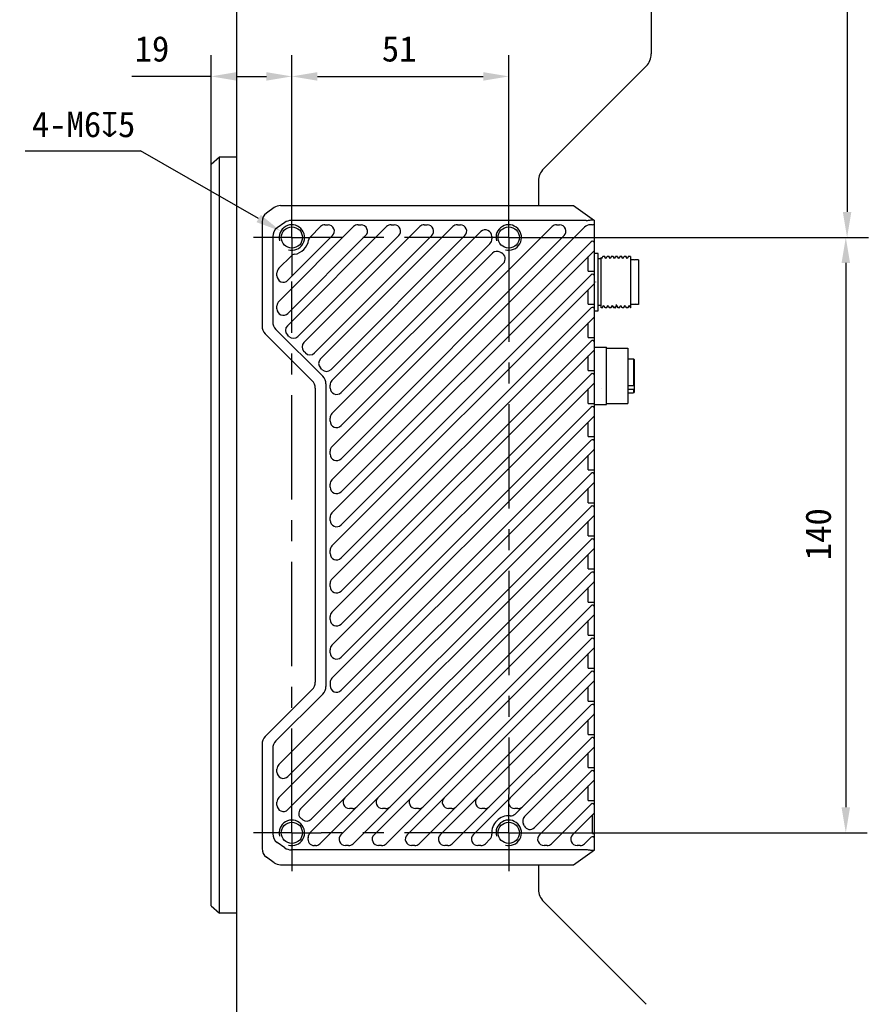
# Model space of a CAD drawing. Header units: millimetres. Extents: x 97 to 451, y 3 to 379.
# Tile 4 of 6: x 260 to 360, y 175 to 291. Entities that reach past the tile are written whole.
import ezdxf

# ---------------------------------------------------------------- set-up
doc = ezdxf.new("R2010")
doc.units = ezdxf.units.MM
doc.header["$LTSCALE"] = 32.67
doc.header["$PDMODE"] = 3
doc.header["$PDSIZE"] = 8
doc.linetypes.add('CENTER', pattern=[0.6, 0.375, -0.075, 0.075, -0.075])
doc.layers.get('0').update_dxf_attribs({"linetype": 'CONTINUOUS'})
doc.layers.get('Defpoints').update_dxf_attribs({"linetype": 'CONTINUOUS'})
for name, color, linetype in [('00_COMPONENTS', 7, 'CONTINUOUS'), ('20_ALL_FEATURES', 7, 'CONTINUOUS'), ('51__DRAFT_DIMS', 7, 'CONTINUOUS')]:
    doc.layers.add(name, color=color, linetype=linetype)
doc.styles.get("Standard").update_dxf_attribs({"font": 'simfang.ttf'})
doc.dimstyles.new('DIMSTYLE_1', dxfattribs={"dimtxt": 3, "dimasz": 3, "dimexe": 2.5, "dimexo": 0.5, "dimgap": 0.75, "dimtad": 1, "dimlfac": 2, "dimdsep": 46, "dimtxsty": 'STANDARD', "dimblk": '_FILLED', "dimblk1": '_FILLED', "dimblk2": '_FILLED', "dimcen": 0.09, "dimclrt": 3, "dimazin": 2, "dimtp": 0.3, "dimtm": 0.3, "dimtfac": 1, "dimtofl": 0, "dimtmove": 0, "dimatfit": 3, "dimldrblk": '_FILLED', "dimfxl": 1, "dimtolj": 1, "dimarcsym": 0})
doc.dimstyles.new('DIMSTYLE_3', dxfattribs={"dimtxt": 3, "dimasz": 3, "dimexe": 2.5, "dimexo": 0.5, "dimgap": 0.75, "dimtad": 1, "dimlfac": 2, "dimdsep": 46, "dimtxsty": 'STANDARD', "dimblk": '_FILLED', "dimblk1": '_FILLED', "dimblk2": '_FILLED', "dimcen": 0.09, "dimclrt": 3, "dimazin": 2, "dimtp": 0.2, "dimtm": 0.2, "dimtfac": 1, "dimtofl": 0, "dimtmove": 0, "dimatfit": 3, "dimldrblk": '_FILLED', "dimfxl": 1, "dimtolj": 1, "dimarcsym": 0})
doc.dimstyles.new('DIMSTYLE_4', dxfattribs={"dimtxt": 3, "dimasz": 3, "dimexe": 2.5, "dimexo": 0.5, "dimgap": 0.75, "dimtad": 1, "dimdec": 1, "dimlfac": 2, "dimdsep": 46, "dimtxsty": 'STANDARD', "dimblk": '_FILLED', "dimblk1": '_FILLED', "dimblk2": '_FILLED', "dimcen": 0.09, "dimclrt": 3, "dimazin": 2, "dimtp": 0.5, "dimtm": 0.5, "dimtfac": 1, "dimtdec": 1, "dimtofl": 0, "dimtmove": 0, "dimatfit": 3, "dimldrblk": '_FILLED', "dimfxl": 1, "dimtolj": 1, "dimarcsym": 0})
doc.dimstyles.new('DIMSTYLE_5', dxfattribs={"dimtxt": 3, "dimasz": 3, "dimexe": 2.5, "dimexo": 0.5, "dimgap": 0.75, "dimtad": 1, "dimlfac": 2, "dimdsep": 46, "dimtxsty": 'STANDARD', "dimblk": '_FILLED', "dimblk1": '_FILLED', "dimblk2": '_FILLED', "dimcen": 0.09, "dimclrt": 3, "dimazin": 2, "dimtp": 0.5, "dimtm": 0.5, "dimtfac": 1, "dimtofl": 0, "dimtmove": 0, "dimatfit": 3, "dimldrblk": '_FILLED', "dimfxl": 1, "dimtolj": 1, "dimarcsym": 0})
doc.dimstyles.new('DIMSTYLE_6', dxfattribs={"dimtxt": 3, "dimasz": 3, "dimexe": 2.5, "dimexo": 0.5, "dimtad": 1, "dimlfac": 2, "dimdsep": 46, "dimtxsty": 'STANDARD', "dimblk": '_FILLED', "dimblk1": '_FILLED', "dimblk2": '_FILLED', "dimcen": 0.09, "dimclrt": 3, "dimazin": 2, "dimtp": 0.1, "dimtm": 0.1, "dimtfac": 1, "dimtofl": 0, "dimtmove": 0, "dimatfit": 1, "dimldrblk": '_FILLED', "dimfxl": 1, "dimtolj": 1, "dimarcsym": 0})

# ---------------------------------------------------------------- blocks, each defined once
blk = doc.blocks.new('_FILLED')
at = {"color": 0, "linetype": 'ByBlock'}
blk.add_solid([(0, 0), (-1, 0.167), (-1, -0.167)], dxfattribs=at)
blk = doc.blocks.new('*D4')
at = {"layer": '51__DRAFT_DIMS', "color": 0, "lineweight": -2}
for p, q in [((282.28, 272.56), (282.28, 286.9)), ((291.78, 265.96), (291.78, 286.9)), ((282.28, 284.4), (272.97, 284.4)), ((285.28, 284.4), (288.78, 284.4))]:
    blk.add_line(p, q, dxfattribs=at)
at = {"layer": 'Defpoints', "color": 0}
for p in [(291.78, 284.4), (282.28, 272.06), (291.78, 265.46)]:
    blk.add_point(p, dxfattribs=at)
at = {"layer": '51__DRAFT_DIMS', "color": 0, "linetype": 'ByBlock', "lineweight": -2, "xscale": 3, "yscale": 3, "zscale": 3, "rotation": 180}
blk.add_blockref('_FILLED', (282.28, 284.4), dxfattribs=at)
at = {"layer": '51__DRAFT_DIMS', "color": 0, "linetype": 'ByBlock', "lineweight": -2, "xscale": 3, "yscale": 3, "zscale": 3}
blk.add_blockref('_FILLED', (291.78, 284.4), dxfattribs=at)
at = {"layer": '51__DRAFT_DIMS', "insert": (277.37, 289.15), "char_height": 3, "attachment_point": 3, "line_spacing_factor": 0.9}
blk.add_mtext('\\A1;19', dxfattribs=at)
blk = doc.blocks.new('*D5')
at = {"layer": '51__DRAFT_DIMS', "color": 0, "lineweight": -2}
for p, q in [((291.78, 265.96), (291.78, 286.9)), ((317.28, 265.96), (317.28, 286.9)), ((294.78, 284.4), (314.28, 284.4))]:
    blk.add_line(p, q, dxfattribs=at)
at = {"layer": 'Defpoints', "color": 0}
for p in [(317.28, 284.4), (291.78, 265.46), (317.28, 265.46)]:
    blk.add_point(p, dxfattribs=at)
at = {"layer": '51__DRAFT_DIMS', "color": 0, "linetype": 'ByBlock', "lineweight": -2, "xscale": 3, "yscale": 3, "zscale": 3, "rotation": 180}
blk.add_blockref('_FILLED', (291.78, 284.4), dxfattribs=at)
at = {"layer": '51__DRAFT_DIMS', "color": 0, "linetype": 'ByBlock', "lineweight": -2, "xscale": 3, "yscale": 3, "zscale": 3}
blk.add_blockref('_FILLED', (317.28, 284.4), dxfattribs=at)
at = {"layer": '51__DRAFT_DIMS', "insert": (304.4, 289.15), "char_height": 3, "attachment_point": 2, "line_spacing_factor": 0.9}
blk.add_mtext('\\A1;51', dxfattribs=at)
blk = doc.blocks.new('*D6')
at = {"layer": '51__DRAFT_DIMS', "color": 0, "lineweight": -2}
for p, q in [((328.88, 361.87), (359.56, 361.87)), ((357.06, 358.87), (357.06, 268.46)), ((320.27, 265.46), (359.56, 265.46))]:
    blk.add_line(p, q, dxfattribs=at)
at = {"layer": 'Defpoints', "color": 0}
for p in [(328.38, 361.87), (319.77, 265.46), (357.06, 265.46)]:
    blk.add_point(p, dxfattribs=at)
at = {"layer": '51__DRAFT_DIMS', "color": 0, "linetype": 'ByBlock', "lineweight": -2, "xscale": 3, "yscale": 3, "zscale": 3}
for p, rotation in [((357.06, 361.87), 90), ((357.06, 265.46), 270)]:
    blk.add_blockref('_FILLED', p, dxfattribs=dict(at, rotation=rotation))
at = {"layer": '51__DRAFT_DIMS', "insert": (352.31, 313.75), "char_height": 3, "attachment_point": 2, "rotation": 90, "line_spacing_factor": 0.9}
blk.add_mtext('\\A1;192.8', dxfattribs=at)
blk = doc.blocks.new('*D7')
at = {"layer": '51__DRAFT_DIMS', "color": 0, "lineweight": -2}
for p, q in [((324.27, 265.46), (359.41, 265.46)), ((356.91, 262.46), (356.91, 198.46)), ((319.91, 195.46), (359.41, 195.46))]:
    blk.add_line(p, q, dxfattribs=at)
at = {"layer": 'Defpoints', "color": 0}
for p in [(323.77, 265.46), (319.41, 195.46), (356.91, 195.46)]:
    blk.add_point(p, dxfattribs=at)
at = {"layer": '51__DRAFT_DIMS', "color": 0, "linetype": 'ByBlock', "lineweight": -2, "xscale": 3, "yscale": 3, "zscale": 3}
for p, rotation in [((356.91, 265.46), 90), ((356.91, 195.46), 270)]:
    blk.add_blockref('_FILLED', p, dxfattribs=dict(at, rotation=rotation))
at = {"layer": '51__DRAFT_DIMS', "insert": (352.16, 230.57), "char_height": 3, "attachment_point": 2, "rotation": 90, "line_spacing_factor": 0.9}
blk.add_mtext('\\A1;140', dxfattribs=at)
blk = doc.blocks.new('*D11')
at = {"layer": '51__DRAFT_DIMS', "color": 0, "lineweight": -2}
for p in [(260.41, 275.64), (287.87, 267.69)]:
    blk.add_line(p, (274, 275.64), dxfattribs=at)
at = {"layer": '51__DRAFT_DIMS', "color": 0}
for p, q in [((291.69, 265.46), (291.87, 265.46)), ((291.78, 265.37), (291.78, 265.55))]:
    blk.add_line(p, q, dxfattribs=at)
at = {"layer": 'Defpoints', "color": 0}
for p in [(290.48, 266.2), (293.08, 264.71)]:
    blk.add_point(p, dxfattribs=at)
at = {"layer": '51__DRAFT_DIMS', "color": 0, "linetype": 'ByBlock', "lineweight": -2, "xscale": 3, "yscale": 3, "zscale": 3, "rotation": 330.2001546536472}
blk.add_blockref('_FILLED', (290.48, 266.2), dxfattribs=at)
at = {"layer": '51__DRAFT_DIMS', "insert": (273.38, 280.26), "char_height": 3, "attachment_point": 3, "line_spacing_factor": 0.9}
blk.add_mtext('\\A1;{4-M6{\\fgdt;x}5}', dxfattribs=at)

msp = doc.modelspace()

# ---------------------------------------------------------------- linework, layer by layer
at = {"layer": '00_COMPONENTS', "color": 7}
for p, q in [((285.2799, 356.4716), (285.2799, 104.4416)), ((334.0299, 356.4716), (334.0299, 287.0351)), ((333.4441, 285.6208), (321.3656, 273.5424)), ((283.2799, 274.8962), (282.2799, 274.0302)), ((283.2799, 186.0171), (283.2799, 274.8962)), ((285.2799, 274.8962), (283.2799, 274.8962)), ((282.2799, 186.8831), (282.2799, 274.0302)), ((320.7799, 272.1282), (320.7799, 269.2066)), ((289.7039, 268.9738), (288.8033, 268.3305)), ((290.4304, 269.2066), (324.8799, 269.2066)), ((324.8799, 269.2066), (327.3799, 267.4566)), ((326.3799, 267.4566), (291.6804, 267.4566)), ((327.3799, 193.4566), (327.3799, 267.4566)), ((288.2799, 267.3134), (288.2799, 255.0244)), ((290.9539, 267.2238), (290.0533, 266.5805)), ((290.2495, 257.9499), (299.0366, 266.737)), ((291.2558, 255.0662), (302.9266, 266.737)), ((293.2008, 253.1212), (306.8166, 266.737)), ((293.9655, 265.5559), (295.1466, 266.737)), ((295.1458, 251.1762), (310.7066, 266.737)), ((295.6769, 266.9566), (296.0305, 266.9566)), ((296.4995, 240.8599), (322.3766, 266.737)), ((296.4995, 236.9699), (326.1934, 266.6637)), ((299.5669, 266.9566), (299.9205, 266.9566)), ((303.4569, 266.9566), (303.8105, 266.9566)), ((307.3469, 266.9566), (307.7005, 266.9566)), ((311.2369, 266.9566), (311.5905, 266.9566)), ((322.9069, 266.9566), (323.2605, 266.9566)), ((327.1299, 266.9566), (326.9005, 266.9566)), ((289.5299, 265.5634), (289.5299, 255.5422)), ((291.3102, 260.4257), (296.5608, 265.6763)), ((291.3102, 256.5357), (300.4508, 265.6763)), ((292.4933, 253.8287), (304.3408, 265.6763)), ((294.4383, 251.8837), (308.2308, 265.6763)), ((296.3833, 249.9387), (312.1208, 265.6763)), ((296.4995, 248.6399), (314.004, 266.1444)), ((297.5602, 239.4457), (323.7908, 265.6763)), ((297.5602, 235.5557), (326.9531, 264.9486)), ((297.5602, 247.2257), (315.067, 264.7325)), ((290.2495, 261.8399), (291.6806, 263.271)), ((296.4995, 233.0799), (327.3066, 263.887)), ((296.4995, 244.7499), (315.3622, 263.6126)), ((326.6299, 261.4926), (326.6299, 263.2102)), ((327.7799, 263.5816), (327.3799, 263.5816)), ((327.7799, 256.8316), (327.7799, 263.5816)), ((328.1299, 262.9566), (327.7799, 262.9566)), ((328.1299, 257.2067), (328.1299, 263.1178)), ((328.2114, 262.9776), (328.1302, 263.1179)), ((328.2237, 263.0127), (328.2074, 262.9844)), ((328.3233, 263.185), (328.2237, 263.0127)), ((328.3338, 263.2031), (328.3233, 263.185)), ((328.5773, 263.2066), (328.3378, 263.2066)), ((328.7113, 262.9777), (328.5806, 263.2038)), ((328.7237, 263.0128), (328.7074, 262.9845)), ((328.8234, 263.1851), (328.7237, 263.0128)), ((328.8338, 263.2032), (328.8234, 263.1851)), ((329.0773, 263.2066), (328.8378, 263.2066)), ((329.2113, 262.9776), (329.0806, 263.2038)), ((329.2237, 263.0128), (329.2073, 262.9845)), ((329.3233, 263.1852), (329.2237, 263.0128)), ((329.3337, 263.2031), (329.3233, 263.1852)), ((329.5773, 263.2066), (329.3378, 263.2066)), ((329.7113, 262.9776), (329.5806, 263.2038)), ((329.7237, 263.0127), (329.7074, 262.9845)), ((329.8233, 263.185), (329.7237, 263.0127)), ((329.8337, 263.2031), (329.8233, 263.185)), ((330.0772, 263.2066), (329.8378, 263.2066)), ((330.0773, 263.2066), (330.0805, 263.2038)), ((330.2113, 262.9776), (330.0805, 263.2038)), ((330.2233, 263.0122), (330.2073, 262.9845)), ((330.3232, 263.1849), (330.2233, 263.0122)), ((330.3337, 263.2032), (330.3232, 263.1849)), ((330.5773, 263.2066), (330.3378, 263.2066)), ((330.5773, 263.2066), (330.5805, 263.2038)), ((330.7113, 262.9776), (330.5805, 263.2038)), ((330.7233, 263.0122), (330.7073, 262.9845)), ((330.8232, 263.1849), (330.7233, 263.0122)), ((330.8337, 263.2031), (330.8232, 263.1849)), ((331.0773, 263.2066), (330.8378, 263.2066)), ((331.2113, 262.9776), (331.0806, 263.2038)), ((331.2233, 263.0121), (331.2074, 262.9845)), ((331.3232, 263.1848), (331.2233, 263.0121)), ((331.3337, 263.2031), (331.3232, 263.1848)), ((331.5773, 263.2066), (331.3378, 263.2066)), ((331.6302, 263.1179), (331.5806, 263.2038)), ((331.6299, 257.2067), (331.6299, 263.1178)), ((332.0799, 262.8316), (331.6299, 262.8316)), ((332.1299, 262.7816), (332.0799, 262.8316)), ((332.5299, 262.8316), (332.1299, 262.8316)), ((332.5299, 262.8316), (332.5299, 257.5817)), ((297.5602, 243.3357), (316.6552, 262.4306)), ((290.0299, 260.956), (290.0299, 261.3095)), ((297.5602, 231.6657), (326.9531, 261.0586)), ((326.6299, 261.4926), (327.3799, 261.4926)), ((296.4995, 229.1899), (327.3066, 259.997)), ((327.4884, 260.227), (327.4891, 260.2066)), ((326.6299, 257.6026), (326.6299, 259.3202)), ((290.0299, 257.066), (290.0299, 257.4195)), ((297.5602, 227.7757), (326.9531, 257.1686)), ((326.6299, 257.6026), (327.3799, 257.6026)), ((328.1299, 257.4566), (327.7799, 257.4566)), ((328.3128, 257.2066), (328.1299, 257.2066)), ((328.3193, 257.2309), (328.4395, 257.4388)), ((328.4395, 257.4388), (328.4574, 257.4696)), ((328.4534, 257.4764), (328.5896, 257.2409)), ((328.8128, 257.2066), (328.6015, 257.2066)), ((328.8167, 257.2262), (328.8193, 257.2309)), ((328.8193, 257.2309), (328.9395, 257.4388)), ((328.9395, 257.4388), (328.9573, 257.4696)), ((328.9534, 257.4764), (329.0896, 257.2408)), ((329.3128, 257.2066), (329.1015, 257.2066)), ((329.3167, 257.2263), (329.3193, 257.2309)), ((329.3193, 257.2309), (329.4395, 257.4388)), ((329.4395, 257.4388), (329.4573, 257.4696)), ((329.4533, 257.4765), (329.5896, 257.2407)), ((329.8128, 257.2066), (329.6015, 257.2066)), ((329.8166, 257.2261), (329.8197, 257.2313)), ((329.8197, 257.2313), (329.9402, 257.4399)), ((329.9402, 257.4399), (329.9574, 257.4695)), ((329.9534, 257.4764), (330.0896, 257.2406)), ((330.3128, 257.2066), (330.1015, 257.2066)), ((330.3176, 257.2278), (330.3197, 257.2314)), ((330.3197, 257.2314), (330.4403, 257.44)), ((330.4403, 257.44), (330.4573, 257.4695)), ((330.4533, 257.4765), (330.5896, 257.2407)), ((330.8128, 257.2066), (330.6015, 257.2066)), ((330.8167, 257.2263), (330.8197, 257.2315)), ((330.8197, 257.2315), (330.9403, 257.4401)), ((330.9403, 257.4401), (330.9573, 257.4696)), ((330.9533, 257.4765), (331.0896, 257.2408)), ((331.3128, 257.2066), (331.1015, 257.2066)), ((331.3167, 257.2262), (331.3197, 257.2315)), ((331.3197, 257.2315), (331.4403, 257.4401)), ((331.4403, 257.4401), (331.4573, 257.4696)), ((331.4534, 257.4765), (331.5896, 257.2409)), ((331.6299, 257.2066), (331.6015, 257.2066)), ((332.0799, 257.5816), (331.6299, 257.5816)), ((332.1299, 257.6316), (332.0799, 257.5816)), ((332.5299, 257.5816), (332.1299, 257.5816)), ((296.4995, 225.2999), (327.3066, 256.107)), ((327.3799, 256.8316), (327.619, 256.8316)), ((327.6208, 256.8316), (327.7799, 256.8316)), ((326.6299, 253.7126), (326.6299, 255.4302)), ((288.646, 254.1405), (294.1637, 248.6227)), ((289.896, 254.6583), (295.4137, 249.1405)), ((291.4326, 253.8287), (291.2558, 254.0055)), ((326.6299, 253.7126), (327.3799, 253.7126)), ((297.5602, 223.8857), (326.9531, 253.2786)), ((327.3799, 252.5816), (328.7799, 252.5816)), ((328.7799, 245.8316), (328.7799, 252.5816)), ((328.7799, 252.4566), (331.2799, 252.4566)), ((331.2799, 252.4566), (331.2799, 245.9566)), ((293.3776, 251.8837), (293.2008, 252.0605)), ((296.4995, 221.4099), (327.3066, 252.217)), ((326.6299, 249.8226), (326.6299, 251.5402)), ((295.3226, 249.9387), (295.1458, 250.1155)), ((331.2799, 251.2066), (331.9299, 251.2066)), ((331.9299, 251.2066), (331.9299, 248.041)), ((332.0299, 251.1066), (331.9299, 251.2066)), ((332.0299, 251.1066), (332.0299, 247.3067)), ((297.5602, 219.9957), (326.9531, 249.3886)), ((326.6299, 249.8226), (327.3799, 249.8226)), ((295.7799, 248.2566), (295.7799, 212.6566)), ((296.2799, 247.756), (296.2799, 248.1095)), ((296.4995, 217.5199), (327.3066, 248.327)), ((331.2799, 248.041), (331.9299, 248.041)), ((331.9299, 248.041), (332.0299, 248.1127)), ((294.5299, 247.7389), (294.5299, 213.1744)), ((326.6299, 245.9326), (326.6299, 247.6502)), ((328.1926, 247.6634), (328.1923, 247.6705)), ((331.9299, 247.5814), (331.2799, 247.5814)), ((331.2799, 247.2066), (331.9299, 247.2066)), ((332.0299, 247.6531), (331.9299, 247.5814)), ((331.9299, 247.5814), (331.9299, 247.2066)), ((332.0299, 247.3066), (331.9299, 247.2066)), ((297.5602, 216.1057), (326.9531, 245.4986)), ((326.6299, 245.9326), (327.3799, 245.9326)), ((327.3799, 245.8316), (328.7799, 245.8316)), ((328.7799, 245.9566), (331.2799, 245.9566)), ((296.4995, 213.6299), (327.3066, 244.437)), ((296.2799, 243.866), (296.2799, 244.2195)), ((326.6299, 242.0426), (326.6299, 243.7602)), ((326.6299, 242.0426), (327.3799, 242.0426)), ((297.5602, 212.2157), (326.9531, 241.6086)), ((290.2495, 203.4899), (327.3066, 240.547)), ((296.2799, 239.976), (296.2799, 240.3295)), ((326.6299, 238.1526), (326.6299, 239.8702)), ((291.3102, 202.0757), (326.9531, 237.7186)), ((326.6299, 238.1526), (327.3799, 238.1526)), ((290.2495, 199.5999), (327.3066, 236.657)), ((296.2799, 236.086), (296.2799, 236.4395)), ((326.6299, 234.2626), (326.6299, 235.9802)), ((326.6299, 234.2626), (327.3799, 234.2626)), ((291.3102, 198.1857), (326.9531, 233.8286)), ((292.7987, 198.2591), (327.3066, 232.767)), ((296.2799, 232.196), (296.2799, 232.5495)), ((326.6299, 230.3726), (326.6299, 232.0902)), ((294.0613, 197.0467), (326.9531, 229.9386)), ((326.6299, 230.3726), (327.3799, 230.3726)), ((293.9616, 195.532), (327.3066, 228.877)), ((296.2799, 228.306), (296.2799, 228.6595)), ((326.6299, 226.4826), (326.6299, 228.2002)), ((295.0808, 194.1763), (326.9531, 226.0486)), ((326.6299, 226.4826), (327.3799, 226.4826)), ((296.2799, 224.416), (296.2799, 224.7695)), ((297.5566, 195.237), (327.3066, 224.987)), ((326.6299, 222.5926), (326.6299, 224.3102)), ((326.6299, 222.5926), (327.3799, 222.5926)), ((298.9708, 194.1763), (326.9531, 222.1586)), ((296.2799, 220.526), (296.2799, 220.8795)), ((301.4466, 195.237), (327.3066, 221.097)), ((326.6299, 218.7026), (326.6299, 220.4202)), ((302.8608, 194.1763), (326.9531, 218.2686)), ((326.6299, 218.7026), (327.3799, 218.7026)), ((296.2799, 216.636), (296.2799, 216.9895)), ((305.3366, 195.237), (327.3066, 217.207)), ((326.6299, 214.8126), (326.6299, 216.5302)), ((306.7508, 194.1763), (326.9531, 214.3786)), ((326.6299, 214.8126), (327.3799, 214.8126)), ((296.2799, 213.0995), (296.2799, 212.746)), ((309.2266, 195.237), (327.3066, 213.317)), ((294.1637, 212.2905), (288.646, 206.7727)), ((326.6299, 210.9226), (326.6299, 212.6402)), ((295.4137, 211.7727), (289.896, 206.255)), ((326.6299, 210.9226), (327.3799, 210.9226)), ((310.6408, 194.1763), (326.9531, 210.4886)), ((313.1166, 195.237), (327.3066, 209.427)), ((326.6299, 207.0326), (326.6299, 208.7502)), ((318.0226, 197.6681), (326.9531, 206.5986)), ((326.6299, 207.0326), (327.3799, 207.0326)), ((288.2799, 205.8889), (288.2799, 193.5999)), ((289.5299, 205.3711), (289.5299, 195.3499)), ((319.1313, 197.3616), (327.3066, 205.537)), ((326.6299, 203.1426), (326.6299, 204.8602)), ((290.0299, 202.606), (290.0299, 202.9595)), ((320.3122, 196.0676), (326.9531, 202.7086)), ((326.6299, 203.1426), (327.3799, 203.1426)), ((320.8966, 195.237), (327.3066, 201.647)), ((326.6299, 199.2526), (326.6299, 200.9702)), ((326.6299, 199.2526), (327.3799, 199.2526)), ((290.0299, 198.716), (290.0299, 199.0695)), ((298.9005, 198.3066), (298.5469, 198.3066)), ((302.7905, 198.3066), (302.4369, 198.3066)), ((306.6805, 198.3066), (306.3269, 198.3066)), ((310.5705, 198.3066), (310.2169, 198.3066)), ((314.4605, 198.3066), (314.1069, 198.3066)), ((318.3505, 198.3066), (317.9969, 198.3066)), ((322.3108, 194.1763), (326.9531, 198.8186)), ((324.7866, 195.237), (327.3066, 197.757)), ((327.1299, 195.3626), (327.1299, 197.5802)), ((314.5308, 194.1763), (315.0684, 194.7139)), ((326.2008, 194.1763), (326.9531, 194.9286)), ((327.1299, 195.3626), (327.3799, 195.3626)), ((290.9539, 193.6895), (290.0533, 194.3327)), ((326.3799, 193.4566), (291.6802, 193.4566)), ((294.5505, 193.9566), (294.4256, 193.9566)), ((298.4405, 193.9566), (298.0869, 193.9566)), ((302.3305, 193.9566), (301.9769, 193.9566)), ((306.2205, 193.9566), (305.8669, 193.9566)), ((310.1105, 193.9566), (309.7569, 193.9566)), ((314.0005, 193.9566), (313.6469, 193.9566)), ((321.7805, 193.9566), (321.4269, 193.9566)), ((324.8799, 191.7066), (327.3799, 193.4566)), ((325.6705, 193.9566), (325.3169, 193.9566)), ((289.7039, 191.9395), (288.8033, 192.5827)), ((290.4304, 191.7066), (324.8795, 191.7066)), ((320.7799, 191.7066), (320.7799, 188.7851)), ((282.2799, 186.8831), (283.2799, 186.0171)), ((321.3656, 187.3708), (333.4441, 175.2924)), ((285.2799, 186.0171), (283.2799, 186.0171))]:
    msp.add_line(p, q, dxfattribs=at)
for centre in [(291.7799, 265.4566), (317.2799, 265.4566), (291.7799, 195.4566), (317.2799, 195.4566)]:
    msp.add_circle(centre, 1.25, dxfattribs=at)
for centre, radius, start, end in [((332.0299, 287.0351), 2, 315, 360), ((322.7799, 272.1282), 2, 135, 180), ((290.4304, 267.9566), 1.25, 90, 125.537678), ((289.5299, 267.3134), 1.25, 125.537678, 180), ((291.6805, 266.2066), 1.2501, 90.010515, 125.53651), ((290.78, 265.5633), 1.2501, 125.541028, 179.996975), ((295.6769, 266.2066), 0.75, 90, 135), ((296.0305, 266.2066), 0.75, 315, 90), ((299.5669, 266.2066), 0.75, 90, 135), ((299.9205, 266.2066), 0.75, 315, 90), ((303.4569, 266.2066), 0.75, 90, 135), ((303.8105, 266.2066), 0.75, 315, 90), ((307.3469, 266.2066), 0.75, 90, 135), ((307.7005, 266.2066), 0.75, 315, 90), ((311.2369, 266.2066), 0.75, 90, 135), ((311.5905, 266.2066), 0.75, 315, 90), ((314.5344, 265.6141), 0.75, 356.718376, 135), ((322.9069, 266.2066), 0.75, 90, 135), ((323.2605, 266.2066), 0.75, 315, 90), ((326.9005, 265.9566), 1, 90, 135), ((327.1299, 267.2066), 0.25, 270, 360), ((291.7799, 265.4566), 2, 279.018831, 350.981169), ((294.4959, 265.0255), 0.75, 135, 170.981169), ((314.5367, 265.2628), 0.75, 315, 4.041235), ((317.2799, 265.4566), 2, 176.718376, 184.041235), ((327.1299, 264.7718), 0.25, 0, 135), ((327.1299, 264.0638), 0.25, 315, 360), ((292.2109, 262.7406), 0.75, 99.018831, 135), ((315.8925, 263.0822), 0.75, 59.703077, 135), ((317.2799, 265.4566), 2, 239.703077, 245.164643), ((316.1248, 262.961), 0.75, 315, 65.164643), ((290.7799, 261.3095), 0.75, 135, 180), ((290.7799, 260.956), 0.75, 180, 315), ((327.1299, 260.8818), 0.25, 0, 135), ((327.1299, 260.1738), 0.25, 315, 360), ((290.7799, 257.4195), 0.75, 135, 180), ((290.7799, 257.066), 0.75, 180, 315), ((327.1299, 256.9918), 0.25, 0, 135), ((333.12, 257.6119), 3.0543, 184.778553, 185.358941), ((332.4321, 257.5475), 2.3633, 185.360782, 185.745667), ((327.1299, 256.2838), 0.25, 315, 360), ((289.5299, 255.0244), 1.25, 180, 225), ((290.7799, 255.5422), 1.25, 180, 225), ((291.7862, 254.5359), 0.75, 135, 225), ((291.9629, 254.3591), 0.75, 225, 315), ((293.7312, 252.5909), 0.75, 135, 225), ((327.1299, 253.1018), 0.25, 0, 135), ((327.1299, 252.3938), 0.25, 315, 360), ((293.9079, 252.4141), 0.75, 225, 315), ((295.6762, 250.6459), 0.75, 135, 225), ((295.8529, 250.4691), 0.75, 225, 315), ((294.5299, 248.2566), 1.25, 0, 45), ((327.1299, 249.2118), 0.25, 0, 135), ((293.2799, 247.7389), 1.25, 0, 45), ((297.0299, 248.1095), 0.75, 135, 180), ((327.1299, 248.5038), 0.25, 315, 360), ((297.0299, 247.756), 0.75, 180, 315), ((327.1299, 245.3218), 0.25, 0, 135), ((297.0299, 244.2195), 0.75, 135, 180), ((327.1299, 244.6138), 0.25, 315, 360), ((297.0299, 243.866), 0.75, 180, 315), ((297.0299, 240.3295), 0.75, 135, 180), ((327.1299, 241.4318), 0.25, 0, 135), ((297.0299, 239.976), 0.75, 180, 315), ((327.1299, 240.7238), 0.25, 315, 360), ((327.1299, 237.5418), 0.25, 0, 135), ((297.0299, 236.4395), 0.75, 135, 180), ((327.1299, 236.8338), 0.25, 315, 360), ((297.0299, 236.086), 0.75, 180, 315), ((327.1299, 233.6518), 0.25, 0, 135), ((297.0299, 232.5495), 0.75, 135, 180), ((327.1299, 232.9438), 0.25, 315, 360), ((297.0299, 232.196), 0.75, 180, 315), ((327.1299, 229.7618), 0.25, 0, 135), ((297.0299, 228.6595), 0.75, 135, 180), ((297.0299, 228.306), 0.75, 180, 315), ((327.1299, 229.0538), 0.25, 315, 360), ((327.1299, 225.8718), 0.25, 0, 135), ((297.0299, 224.7695), 0.75, 135, 180), ((327.1299, 225.1638), 0.25, 315, 360), ((297.0299, 224.416), 0.75, 180, 315), ((297.0299, 220.8795), 0.75, 135, 180), ((327.1299, 221.9818), 0.25, 0, 135), ((327.1299, 221.2738), 0.25, 315, 360), ((297.0299, 220.526), 0.75, 180, 315), ((327.1299, 218.0918), 0.25, 0, 135), ((297.0299, 216.9895), 0.75, 135, 180), ((297.0299, 216.636), 0.75, 180, 315), ((327.1299, 217.3838), 0.25, 315, 360), ((327.1299, 214.2018), 0.25, 0, 135), ((293.2799, 213.1744), 1.25, 315, 360), ((297.0299, 213.0995), 0.75, 135, 180), ((327.1299, 213.4938), 0.25, 315, 360), ((294.5299, 212.6566), 1.25, 315, 360), ((297.0299, 212.746), 0.75, 180, 315), ((327.1299, 210.3118), 0.25, 0, 135), ((327.1299, 209.6038), 0.25, 315, 360), ((289.5299, 205.8889), 1.25, 135, 180), ((290.7799, 205.3711), 1.25, 135, 180), ((327.1299, 206.4218), 0.25, 0, 135), ((327.1299, 205.7138), 0.25, 315, 360), ((290.7799, 202.9595), 0.75, 135, 180), ((327.1299, 202.5318), 0.25, 0, 135), ((290.7799, 202.606), 0.75, 180, 315), ((327.1299, 201.8238), 0.25, 315, 360), ((290.7799, 199.0695), 0.75, 135, 180), ((298.5469, 199.0566), 0.75, 135, 270), ((302.4369, 199.0566), 0.75, 135, 270), ((306.3269, 199.0566), 0.75, 135, 270), ((310.2169, 199.0566), 0.75, 135, 270), ((314.1069, 199.0566), 0.75, 135, 270), ((317.9969, 199.0566), 0.75, 135, 270), ((290.7799, 198.716), 0.75, 180, 315), ((293.3291, 197.7287), 0.75, 135, 235.712557), ((298.9005, 199.0566), 0.75, 270, 315), ((302.7905, 199.0566), 0.75, 270, 315), ((306.6805, 199.0566), 0.75, 270, 315), ((310.5705, 199.0566), 0.75, 270, 315), ((314.4605, 199.0566), 0.75, 270, 315), ((318.3505, 199.0566), 0.75, 270, 315), ((327.1299, 198.6418), 0.25, 0, 135), ((291.7799, 195.4566), 2, 50.449758, 55.712557), ((293.5309, 197.5771), 0.75, 230.449758, 315), ((317.2799, 195.4566), 2, 85.569738, 184.430262), ((317.4923, 198.1984), 0.75, 265.569738, 315), ((319.6616, 196.8313), 0.75, 135, 209.992084), ((327.1299, 197.9338), 0.25, 315, 360), ((317.2799, 195.4566), 2, 24.521151, 29.992084), ((319.7818, 196.598), 0.75, 204.521151, 315), ((290.78, 195.35), 1.2501, 180.003025, 234.458972), ((294.4256, 194.7066), 0.75, 164.17338, 270), ((291.7799, 195.4566), 2, 344.17338, 350.476589), ((294.492, 195.0016), 0.75, 135, 170.476589), ((298.0869, 194.7066), 0.75, 135, 270), ((301.9769, 194.7066), 0.75, 135, 270), ((305.8669, 194.7066), 0.75, 135, 270), ((309.7569, 194.7066), 0.75, 135, 270), ((313.6469, 194.7066), 0.75, 135, 270), ((314.5381, 195.2442), 0.75, 315, 4.430262), ((321.4269, 194.7066), 0.75, 135, 270), ((325.3169, 194.7066), 0.75, 135, 270), ((327.1299, 194.7518), 0.25, 0, 135), ((289.5299, 193.5999), 1.25, 180, 234.462322), ((291.6805, 194.7067), 1.2501, 234.46349, 269.989485), ((294.5505, 194.7066), 0.75, 270, 315), ((298.4405, 194.7066), 0.75, 270, 315), ((302.3305, 194.7066), 0.75, 270, 315), ((306.2205, 194.7066), 0.75, 270, 315), ((310.1105, 194.7066), 0.75, 270, 315), ((314.0005, 194.7066), 0.75, 270, 315), ((321.7805, 194.7066), 0.75, 270, 315), ((325.6705, 194.7066), 0.75, 270, 315), ((290.4304, 192.9566), 1.25, 234.462322, 270), ((322.7799, 188.7851), 2, 180, 225)]:
    msp.add_arc(centre, radius, start, end, dxfattribs=at)
at = {"layer": '00_COMPONENTS'}
for centre in [(291.7799, 265.4566), (317.2799, 265.4566), (291.7799, 195.4566), (317.2799, 195.4566)]:
    msp.add_arc(centre, 1.5, 255, 195, dxfattribs=at)
at = {"layer": '00_COMPONENTS', "color": 7}
for centre, start_param, end_param in [((326.3799, 268.3316), -1.57079633, -1.42022603), ((326.3799, 192.5816), 1.42022603, 1.57079633)]:
    msp.add_ellipse(centre, major_axis=(1, 0), ratio=0.875, start_param=start_param, end_param=end_param, dxfattribs=at)
for points, knots in [([(326.5299, 267.4665), (326.6225, 267.4788), (326.7573, 267.4986), (326.9311, 267.5176), (327.046, 267.5252), (327.1468, 267.5257), (327.2314, 267.5186), (327.298, 267.5043), (327.3349, 267.4881), (327.3488, 267.4784)], [0, 0, 0, 0, 0.33808378, 0.49235272, 0.63210394, 0.75430592, 0.85673599, 0.93839271, 1, 1, 1, 1]), ([(328.3378, 263.2066), (328.3375, 263.2066), (328.3357, 263.2062), (328.3346, 263.2044), (328.3338, 263.2031)], [0, 0, 0, 0, 0.18806008, 1, 1, 1, 1]), ([(328.5773, 263.2066), (328.5783, 263.2066), (328.5796, 263.2054), (328.5804, 263.2042), (328.5806, 263.2038)], [0, 0, 0, 0, 0.66458196, 1, 1, 1, 1]), ([(328.8378, 263.2066), (328.8366, 263.2066), (328.835, 263.2052), (328.8341, 263.2037), (328.8338, 263.2032)], [0, 0, 0, 0, 0.66436121, 1, 1, 1, 1]), ([(329.0773, 263.2066), (329.0783, 263.2066), (329.0796, 263.2054), (329.0803, 263.2042), (329.0806, 263.2038)], [0, 0, 0, 0, 0.6647411, 1, 1, 1, 1]), ([(329.3338, 263.2031), (329.3333, 263.2023), (329.331, 263.1977), (329.3297, 263.1927), (329.3287, 263.1886)], [0, 0, 0, 0, 0.18640011, 1, 1, 1, 1]), ([(329.3378, 263.2066), (329.3375, 263.2066), (329.3356, 263.2062), (329.3345, 263.2044), (329.3338, 263.2031)], [0, 0, 0, 0, 0.18905651, 1, 1, 1, 1]), ([(329.5773, 263.2066), (329.5783, 263.2066), (329.5796, 263.2055), (329.5803, 263.2042), (329.5806, 263.2038)], [0, 0, 0, 0, 0.66483187, 1, 1, 1, 1]), ([(329.8337, 263.2031), (329.8332, 263.2022), (329.831, 263.1976), (329.8297, 263.1927), (329.8286, 263.1886)], [0, 0, 0, 0, 0.18714213, 1, 1, 1, 1]), ([(329.8378, 263.2066), (329.8375, 263.2066), (329.8356, 263.2062), (329.8345, 263.2044), (329.8337, 263.2031)], [0, 0, 0, 0, 0.18825112, 1, 1, 1, 1]), ([(330.3378, 263.2066), (330.3374, 263.2066), (330.3356, 263.2062), (330.3345, 263.2044), (330.3337, 263.2032)], [0, 0, 0, 0, 0.18948462, 1, 1, 1, 1]), ([(330.8378, 263.2066), (330.8375, 263.2066), (330.8356, 263.2062), (330.8345, 263.2044), (330.8337, 263.2031)], [0, 0, 0, 0, 0.18840229, 1, 1, 1, 1]), ([(331.0773, 263.2066), (331.0783, 263.2066), (331.0796, 263.2055), (331.0803, 263.2043), (331.0806, 263.2038)], [0, 0, 0, 0, 0.6648758, 1, 1, 1, 1]), ([(331.3337, 263.2031), (331.3334, 263.2026), (331.3322, 263.2002), (331.3313, 263.1977), (331.3306, 263.1956)], [0, 0, 0, 0, 0.20662599, 1, 1, 1, 1]), ([(331.3378, 263.2066), (331.3375, 263.2066), (331.3356, 263.2062), (331.3345, 263.2044), (331.3337, 263.2031)], [0, 0, 0, 0, 0.18832996, 1, 1, 1, 1]), ([(331.5773, 263.2066), (331.5783, 263.2066), (331.5796, 263.2054), (331.5804, 263.2042), (331.5806, 263.2038)], [0, 0, 0, 0, 0.66448681, 1, 1, 1, 1]), ([(328.3128, 257.2066), (328.314, 257.2066), (328.3169, 257.2096), (328.3209, 257.2206), (328.3231, 257.2315), (328.3246, 257.2399)], [0, 0, 0, 0, 0.09982214, 0.29089419, 1, 1, 1, 1]), ([(328.6015, 257.2066), (328.5996, 257.2066), (328.5957, 257.2134), (328.5926, 257.225), (328.5884, 257.246), (328.5862, 257.2621), (328.585, 257.2715)], [0, 0, 0, 0, 0.08515629, 0.27448056, 0.57898256, 1, 1, 1, 1]), ([(328.8083, 257.2283), (328.8076, 257.2297), (328.8047, 257.2378), (328.803, 257.2463), (328.8017, 257.2533)], [0, 0, 0, 0, 0.17868024, 1, 1, 1, 1]), ([(328.8167, 257.2262), (328.8158, 257.2247), (328.8116, 257.2209), (328.8092, 257.2263), (328.8083, 257.2283)], [0, 0, 0, 0, 0.43854002, 1, 1, 1, 1]), ([(328.8128, 257.2066), (328.814, 257.2066), (328.8169, 257.2096), (328.8208, 257.2206), (328.8231, 257.2316), (328.8246, 257.24)], [0, 0, 0, 0, 0.09974282, 0.29081098, 1, 1, 1, 1]), ([(329.1015, 257.2066), (329.0996, 257.2066), (329.0957, 257.2133), (329.0927, 257.2248), (329.0885, 257.2454), (329.0863, 257.2613), (329.0851, 257.2707)], [0, 0, 0, 0, 0.08535294, 0.27468309, 0.57910738, 1, 1, 1, 1]), ([(329.3112, 257.2249), (329.3089, 257.2267), (329.3059, 257.2354), (329.3038, 257.2435), (329.3027, 257.249)], [0, 0, 0, 0, 0.34490091, 1, 1, 1, 1]), ([(329.3167, 257.2273), (329.316, 257.2261), (329.3147, 257.2238), (329.3119, 257.2243), (329.3112, 257.2249)], [0, 0, 0, 0, 0.59195641, 1, 1, 1, 1]), ([(329.3128, 257.2066), (329.314, 257.2066), (329.3169, 257.2096), (329.3209, 257.2206), (329.3231, 257.2315), (329.3246, 257.2399)], [0, 0, 0, 0, 0.09978945, 0.29085612, 1, 1, 1, 1]), ([(329.6015, 257.2066), (329.5996, 257.2066), (329.5957, 257.2133), (329.5926, 257.2249), (329.5885, 257.2457), (329.5863, 257.2617), (329.5851, 257.2711)], [0, 0, 0, 0, 0.08526398, 0.27459615, 0.57905669, 1, 1, 1, 1]), ([(329.8049, 257.239), (329.8019, 257.2503), (329.7972, 257.28), (329.7938, 257.3097), (329.7919, 257.3278)], [0, 0, 0, 0, 0.39126913, 1, 1, 1, 1]), ([(329.7919, 257.3109), (329.7935, 257.2957), (329.7962, 257.2701), (329.8014, 257.236), (329.8055, 257.2184), (329.81, 257.2066), (329.8128, 257.2066)], [0, 0, 0, 0, 0.42545354, 0.73292212, 0.92201525, 1, 1, 1, 1]), ([(329.8093, 257.227), (329.8089, 257.2277), (329.807, 257.2316), (329.8058, 257.2357), (329.8049, 257.239)], [0, 0, 0, 0, 0.18976257, 1, 1, 1, 1]), ([(329.8166, 257.227), (329.8158, 257.2256), (329.8129, 257.222), (329.8101, 257.2256), (329.8093, 257.227)], [0, 0, 0, 0, 0.49795317, 1, 1, 1, 1]), ([(329.8128, 257.2066), (329.814, 257.2066), (329.8167, 257.2094), (329.8207, 257.2199), (329.8229, 257.2303), (329.8243, 257.2383)], [0, 0, 0, 0, 0.10122626, 0.29250585, 1, 1, 1, 1]), ([(329.9538, 257.477), (329.9517, 257.4805), (329.9484, 257.4906), (329.9418, 257.5211), (329.9385, 257.5484), (329.9362, 257.569)], [0, 0, 0, 0, 0.1279818, 0.33644927, 1, 1, 1, 1]), ([(330.0849, 257.2723), (330.0846, 257.2752), (330.083, 257.2881), (330.0816, 257.3009), (330.0806, 257.3109)], [0, 0, 0, 0, 0.22901767, 1, 1, 1, 1]), ([(330.1015, 257.2066), (330.0996, 257.2066), (330.0956, 257.2135), (330.0926, 257.2252), (330.0883, 257.2464), (330.0862, 257.2627), (330.0849, 257.2723)], [0, 0, 0, 0, 0.0849338, 0.27422019, 0.57894496, 1, 1, 1, 1]), ([(330.3109, 257.226), (330.3086, 257.2282), (330.3056, 257.2371), (330.3035, 257.2455), (330.3023, 257.2512)], [0, 0, 0, 0, 0.34915649, 1, 1, 1, 1]), ([(330.3167, 257.2283), (330.316, 257.2271), (330.3146, 257.2245), (330.3116, 257.2254), (330.3109, 257.226)], [0, 0, 0, 0, 0.58576341, 1, 1, 1, 1]), ([(330.3128, 257.2066), (330.314, 257.2066), (330.3168, 257.2096), (330.3208, 257.2206), (330.3231, 257.2314), (330.3246, 257.2398)], [0, 0, 0, 0, 0.0998452, 0.29092647, 1, 1, 1, 1]), ([(330.6015, 257.2066), (330.5996, 257.2066), (330.5956, 257.2134), (330.5926, 257.2251), (330.5884, 257.2461), (330.5862, 257.2623), (330.585, 257.2718)], [0, 0, 0, 0, 0.08507913, 0.27439167, 0.57892243, 1, 1, 1, 1]), ([(330.8113, 257.2252), (330.809, 257.227), (330.8059, 257.2356), (330.8039, 257.2436), (330.8027, 257.2491)], [0, 0, 0, 0, 0.34335388, 1, 1, 1, 1]), ([(330.8167, 257.2278), (330.816, 257.2266), (330.8148, 257.2243), (330.812, 257.2247), (330.8113, 257.2252)], [0, 0, 0, 0, 0.59585601, 1, 1, 1, 1]), ([(330.8128, 257.2066), (330.814, 257.2066), (330.8169, 257.2096), (330.8208, 257.2206), (330.8231, 257.2315), (330.8246, 257.2399)], [0, 0, 0, 0, 0.0998379, 0.29091188, 1, 1, 1, 1]), ([(331.1015, 257.2066), (331.0996, 257.2066), (331.0956, 257.2134), (331.0926, 257.2251), (331.0884, 257.2462), (331.0862, 257.2624), (331.085, 257.272)], [0, 0, 0, 0, 0.08503543, 0.27434322, 0.57889061, 1, 1, 1, 1]), ([(331.311, 257.2254), (331.3087, 257.2275), (331.3057, 257.2364), (331.3036, 257.2447), (331.3024, 257.2504)], [0, 0, 0, 0, 0.34865223, 1, 1, 1, 1]), ([(331.3167, 257.2276), (331.316, 257.2265), (331.3146, 257.224), (331.3117, 257.2247), (331.311, 257.2254)], [0, 0, 0, 0, 0.58477012, 1, 1, 1, 1]), ([(331.3128, 257.2066), (331.314, 257.2066), (331.3169, 257.2096), (331.3208, 257.2206), (331.3231, 257.2315), (331.3246, 257.24)], [0, 0, 0, 0, 0.09978342, 0.29085894, 1, 1, 1, 1]), ([(331.6015, 257.2066), (331.5996, 257.2066), (331.5957, 257.2133), (331.5927, 257.2247), (331.5885, 257.2454), (331.5864, 257.2612), (331.5852, 257.2706)], [0, 0, 0, 0, 0.08540789, 0.27475095, 0.57915177, 1, 1, 1, 1]), ([(327.3488, 193.4349), (327.3349, 193.4251), (327.298, 193.409), (327.2314, 193.3946), (327.1468, 193.3875), (327.046, 193.388), (326.9311, 193.3957), (326.7573, 193.4146), (326.6225, 193.4344), (326.5299, 193.4467)], [0, 0, 0, 0, 0.06160729, 0.143264, 0.24569408, 0.36789605, 0.50764728, 0.66191622, 1, 1, 1, 1])]:
    msp.add_open_spline(points, degree=3, knots=knots, dxfattribs=at)
at = {"layer": '20_ALL_FEATURES', "linetype": 'CENTER'}
for p, q in [((291.7799, 265.4566), (291.7799, 269.9566)), ((317.2799, 265.4566), (317.2799, 269.9566)), ((291.7799, 265.4566), (287.2799, 265.4566)), ((291.7799, 265.4566), (291.7799, 260.9566)), ((291.7799, 265.4566), (293.9227, 265.4566)), ((317.2799, 265.4566), (293.9227, 265.4566)), ((317.2799, 265.4566), (317.2799, 200.0011)), ((317.2799, 265.4566), (321.7799, 265.4566)), ((291.7799, 195.4566), (291.7799, 260.2724)), ((317.2799, 195.4566), (317.2799, 199.9566)), ((291.7799, 195.4566), (287.2799, 195.4566)), ((291.7799, 195.4566), (295.2269, 195.4566)), ((291.7799, 195.4566), (291.7799, 190.9566)), ((317.2799, 195.4566), (295.2269, 195.4566)), ((317.2799, 195.4566), (321.7799, 195.4566)), ((317.2799, 195.4566), (317.2799, 190.9566))]:
    msp.add_line(p, q, dxfattribs=at)

# ---------------------------------------------------------------- dimensions: what is measured, and where the dimension line sits
at = {"layer": '51__DRAFT_DIMS'}
for base, p1, p2, dimstyle, picture, middle in [((357.0563, 265.4566), (328.375, 361.8716), (319.7713, 265.4566), 'DIMSTYLE_4', '*D6', (357.0563, 313.752)), ((356.9131, 195.4566), (323.7701, 265.4566), (319.413, 195.4566), 'DIMSTYLE_5', '*D7', (356.9131, 230.568))]:
    dim = msp.add_linear_dim(base=base, p1=p1, p2=p2, angle=270, dimstyle=dimstyle, override={"dimclrt": 256}, dxfattribs=at)
    dim.commit()
    dim.dimension.update_dxf_attribs({"geometry": picture, "text_midpoint": middle, "dimtype": 160})
for base, p1, p2, dimstyle, picture, middle in [((291.7799, 284.4), (282.2799, 272.061), (291.7799, 265.4566), 'DIMSTYLE_3', '*D4', (275.5468, 284.4)), ((317.2799, 284.4), (291.7799, 265.4566), (317.2799, 265.4566), 'DIMSTYLE_1', '*D5', (304.4039, 284.4))]:
    dim = msp.add_linear_dim(base=base, p1=p1, p2=p2, dimstyle=dimstyle, override={"dimclrt": 256}, dxfattribs=at)
    dim.commit()
    dim.dimension.update_dxf_attribs({"geometry": picture, "text_midpoint": middle, "dimtype": 160})
dim = msp.add_diameter_dim_2p(p1=(293.0815, 264.7112), p2=(290.4782, 266.2021), text='{4-M<>{\\fgdt;x}5}', dimstyle='DIMSTYLE_6', override={"dimtih": 1, "dimtoh": 1, "dimpost": '<>', "dimclrt": 256}, dxfattribs=at)
dim.commit()
dim.dimension.update_dxf_attribs({"geometry": '*D11', "text_midpoint": (266.8913, 275.638), "dimtype": 163})

doc.saveas('drawing.dxf')
